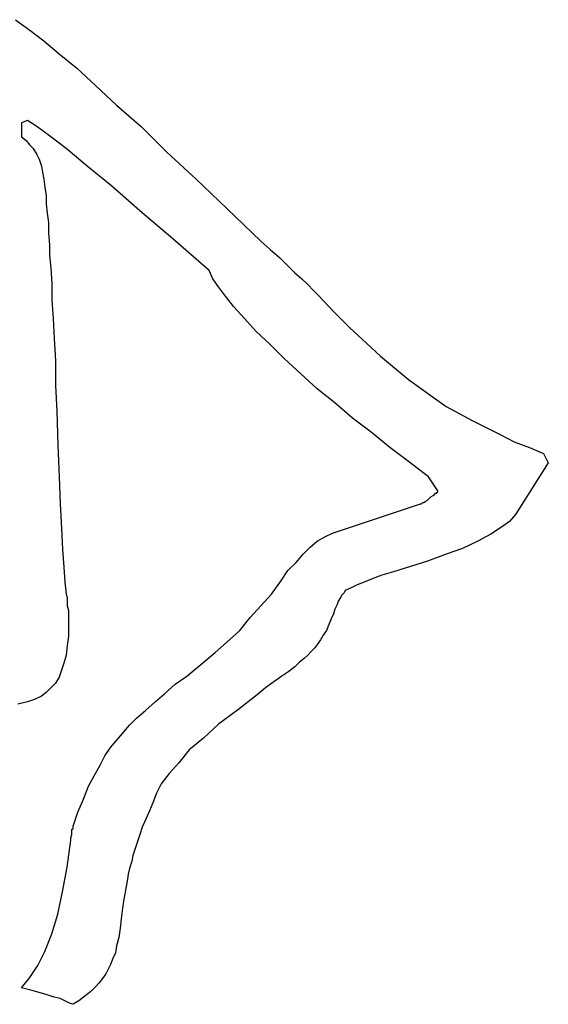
# Model space of a CAD drawing. Extents: x 0.05 to 2.62, y -0.24 to 1.5.
# Tile 2 of 2: x 1.75 to 2.62, y -0.24 to 1.4. Entities that reach past the tile are written whole.
import ezdxf

# ---------------------------------------------------------------- set-up
doc = ezdxf.new("R2010")
doc.units = 0

msp = doc.modelspace()

# ---------------------------------------------------------------- linework, layer by layer
at = {"color": 0}
for p, q in [((1.738281, 1.404297, 0.5), (1.761719, 1.386719, 0.5)), ((1.761719, 1.386719, 0.5), (1.785156, 1.369141, 0.5)), ((1.785156, 1.369141, 0.5), (1.810547, 1.347656, 0.5)), ((1.810547, 1.347656, 0.5), (1.839844, 1.324219, 0.5)), ((1.839844, 1.324219, 0.5), (1.871094, 1.294922, 0.5)), ((1.871094, 1.294922, 0.5), (1.90625, 1.261719, 0.5)), ((1.90625, 1.261719, 0.5), (1.947266, 1.226563, 0.5)), ((1.757813, 1.236328, 0.5), (1.748047, 1.232422, 0.5)), ((1.748047, 1.232422, 0.5), (1.748047, 1.208984, 0.5)), ((1.773438, 1.226563, 0.5), (1.757813, 1.236328, 0.5)), ((1.794922, 1.210938, 0.5), (1.773438, 1.226563, 0.5)), ((1.947266, 1.226563, 0.5), (1.990234, 1.183594, 0.5)), ((1.748047, 1.208984, 0.5), (1.755859, 1.203125, 0.5)), ((1.755859, 1.203125, 0.5), (1.761719, 1.195313, 0.5)), ((1.822266, 1.189453, 0.5), (1.794922, 1.210938, 0.5)), ((1.761719, 1.195313, 0.5), (1.767578, 1.189453, 0.5)), ((1.767578, 1.189453, 0.5), (1.773438, 1.179688, 0.5)), ((1.857422, 1.160156, 0.5), (1.822266, 1.189453, 0.5)), ((1.990234, 1.183594, 0.5), (2.039063, 1.138672, 0.5)), ((1.773438, 1.179688, 0.5), (1.777344, 1.171875, 0.5)), ((1.777344, 1.171875, 0.5), (1.78125, 1.160156, 0.5)), ((1.78125, 1.160156, 0.5), (1.783203, 1.150391, 0.5)), ((1.783203, 1.150391, 0.5), (1.785156, 1.138672, 0.5)), ((1.898438, 1.126953, 0.5), (1.857422, 1.160156, 0.5)), ((1.785156, 1.138672, 0.5), (1.787109, 1.125, 0.5)), ((2.039063, 1.138672, 0.5), (2.089844, 1.089844, 0.5)), ((1.787109, 1.125, 0.5), (1.789063, 1.111328, 0.5)), ((1.945313, 1.085938, 0.5), (1.898438, 1.126953, 0.5)), ((1.789063, 1.111328, 0.5), (1.789063, 1.097656, 0.5)), ((1.789063, 1.097656, 0.5), (1.791016, 1.082031, 0.5)), ((2, 1.039063, 0.5), (1.945313, 1.085938, 0.5)), ((2.089844, 1.089844, 0.5), (2.146484, 1.035156, 0.5)), ((1.791016, 1.082031, 0.5), (1.792969, 1.066406, 0.5)), ((1.792969, 1.066406, 0.5), (1.792969, 1.048828, 0.5)), ((1.792969, 1.048828, 0.5), (1.794922, 1.029297, 0.5)), ((2.060547, 0.986328, 0.5), (2, 1.039063, 0.5)), ((2.146484, 1.035156, 0.5), (2.162109, 1.021484, 0.5)), ((1.794922, 1.029297, 0.5), (1.794922, 1.011719, 0.5)), ((2.162109, 1.021484, 0.5), (2.177734, 1.007813, 0.5)), ((1.794922, 1.011719, 0.5), (1.796875, 0.990234, 0.5)), ((2.177734, 1.007813, 0.5), (2.191406, 0.994141, 0.5)), ((1.796875, 0.990234, 0.5), (1.798828, 0.964844, 0.5)), ((2.066406, 0.972656, 0.5), (2.060547, 0.986328, 0.5)), ((2.191406, 0.994141, 0.5), (2.203125, 0.982422, 0.5)), ((2.076172, 0.958984, 0.5), (2.066406, 0.972656, 0.5)), ((2.203125, 0.982422, 0.5), (2.214844, 0.972656, 0.5)), ((2.214844, 0.972656, 0.5), (2.224609, 0.962891, 0.5)), ((1.798828, 0.964844, 0.5), (1.798828, 0.9375, 0.5)), ((2.087891, 0.943359, 0.5), (2.076172, 0.958984, 0.5)), ((2.224609, 0.962891, 0.5), (2.234375, 0.953125, 0.5)), ((2.234375, 0.953125, 0.5), (2.242188, 0.945313, 0.5)), ((1.798828, 0.9375, 0.5), (1.800781, 0.90625, 0.5)), ((2.101563, 0.925781, 0.5), (2.087891, 0.943359, 0.5)), ((2.242188, 0.945313, 0.5), (2.269531, 0.916016, 0.5)), ((2.119141, 0.90625, 0.5), (2.101563, 0.925781, 0.5)), ((1.800781, 0.90625, 0.5), (1.802734, 0.873047, 0.5)), ((2.138672, 0.884766, 0.5), (2.119141, 0.90625, 0.5)), ((2.269531, 0.916016, 0.5), (2.294922, 0.890625, 0.5)), ((2.294922, 0.890625, 0.5), (2.322266, 0.865234, 0.5)), ((1.802734, 0.873047, 0.5), (1.804688, 0.835938, 0.5)), ((2.162109, 0.863281, 0.5), (2.138672, 0.884766, 0.5)), ((2.185547, 0.839844, 0.5), (2.162109, 0.863281, 0.5)), ((2.322266, 0.865234, 0.5), (2.345703, 0.84375, 0.5)), ((2.212891, 0.814453, 0.5), (2.185547, 0.839844, 0.5)), ((2.345703, 0.84375, 0.5), (2.369141, 0.824219, 0.5)), ((1.804688, 0.835938, 0.5), (1.804688, 0.794922, 0.5)), ((2.369141, 0.824219, 0.5), (2.392578, 0.804688, 0.5)), ((2.240234, 0.789063, 0.5), (2.212891, 0.814453, 0.5)), ((2.392578, 0.804688, 0.5), (2.414063, 0.789063, 0.5)), ((1.804688, 0.794922, 0.5), (1.806641, 0.751953, 0.5)), ((2.269531, 0.765625, 0.5), (2.240234, 0.789063, 0.5)), ((2.414063, 0.789063, 0.5), (2.435547, 0.773438, 0.5)), ((2.435547, 0.773438, 0.5), (2.455078, 0.759766, 0.5)), ((2.298828, 0.740234, 0.5), (2.269531, 0.765625, 0.5)), ((2.455078, 0.759766, 0.5), (2.476563, 0.748047, 0.5)), ((1.806641, 0.751953, 0.5), (1.808594, 0.695313, 0.5)), ((2.330078, 0.716797, 0.5), (2.298828, 0.740234, 0.5)), ((2.476563, 0.748047, 0.5), (2.498047, 0.736328, 0.5)), ((2.498047, 0.736328, 0.5), (2.521484, 0.724609, 0.5)), ((2.521484, 0.724609, 0.5), (2.544922, 0.712891, 0.5)), ((2.361328, 0.691406, 0.5), (2.330078, 0.716797, 0.5)), ((2.544922, 0.712891, 0.5), (2.568359, 0.701172, 0.5)), ((1.808594, 0.695313, 0.5), (1.810547, 0.642578, 0.5)), ((2.392578, 0.667969, 0.5), (2.361328, 0.691406, 0.5)), ((2.568359, 0.701172, 0.5), (2.59375, 0.691406, 0.5)), ((2.59375, 0.691406, 0.5), (2.617188, 0.681641, 0.5)), ((2.617188, 0.681641, 0.5), (2.625, 0.666016, 0.5)), ((2.425781, 0.642578, 0.5), (2.392578, 0.667969, 0.5)), ((2.625, 0.666016, 0.5), (2.570313, 0.580078, 0.5)), ((1.810547, 0.642578, 0.5), (1.8125, 0.597656, 0.5)), ((2.441406, 0.619141, 0.5), (2.425781, 0.642578, 0.5)), ((2.425781, 0.605469, 0.5), (2.429688, 0.609375, 0.5)), ((2.429688, 0.609375, 0.5), (2.433594, 0.611328, 0.5)), ((2.433594, 0.611328, 0.5), (2.435547, 0.613281, 0.5)), ((2.435547, 0.613281, 0.5), (2.4375, 0.615234, 0.5)), ((2.435547, 0.613281, 0.5), (2.435547, 0.613281, 0.5)), ((2.4375, 0.615234, 0.5), (2.439453, 0.615234, 0.5)), ((2.439453, 0.615234, 0.5), (2.439453, 0.617188, 0.5)), ((2.439453, 0.617188, 0.5), (2.441406, 0.617188, 0.5)), ((2.441406, 0.617188, 0.5), (2.441406, 0.619141, 0.5)), ((2.441406, 0.617188, 0.5), (2.441406, 0.617188, 0.5)), ((1.8125, 0.597656, 0.5), (1.814453, 0.556641, 0.5)), ((2.277344, 0.552734, 0.5), (2.412109, 0.597656, 0.5)), ((2.412109, 0.597656, 0.5), (2.414063, 0.597656, 0.5)), ((2.414063, 0.597656, 0.5), (2.416016, 0.599609, 0.5)), ((2.416016, 0.599609, 0.5), (2.417969, 0.599609, 0.5)), ((2.417969, 0.599609, 0.5), (2.419922, 0.601563, 0.5)), ((2.419922, 0.601563, 0.5), (2.423828, 0.603516, 0.5)), ((2.423828, 0.603516, 0.5), (2.425781, 0.605469, 0.5)), ((2.570313, 0.580078, 0.5), (2.560547, 0.568359, 0.5)), ((2.546875, 0.558594, 0.5), (2.529297, 0.546875, 0.5)), ((2.560547, 0.568359, 0.5), (2.546875, 0.558594, 0.5)), ((1.814453, 0.556641, 0.5), (1.816406, 0.521484, 0.5)), ((2.240234, 0.535156, 0.5), (2.253906, 0.542969, 0.5)), ((2.253906, 0.542969, 0.5), (2.265625, 0.548828, 0.5)), ((2.265625, 0.548828, 0.5), (2.277344, 0.552734, 0.5)), ((2.529297, 0.546875, 0.5), (2.507813, 0.535156, 0.5)), ((2.216797, 0.513672, 0.5), (2.228516, 0.525391, 0.5)), ((2.228516, 0.525391, 0.5), (2.240234, 0.535156, 0.5)), ((2.507813, 0.535156, 0.5), (2.482422, 0.523438, 0.5)), ((1.816406, 0.521484, 0.5), (1.818359, 0.492188, 0.5)), ((2.205078, 0.5, 0.5), (2.216797, 0.513672, 0.5)), ((2.455078, 0.513672, 0.5), (2.423828, 0.501953, 0.5)), ((2.482422, 0.523438, 0.5), (2.455078, 0.513672, 0.5)), ((1.818359, 0.492188, 0.5), (1.820313, 0.466797, 0.5)), ((2.191406, 0.486328, 0.5), (2.205078, 0.5, 0.5)), ((2.423828, 0.501953, 0.5), (2.386719, 0.490234, 0.5)), ((2.179688, 0.46875, 0.5), (2.191406, 0.486328, 0.5)), ((2.347656, 0.478516, 0.5), (2.332031, 0.472656, 0.5)), ((2.367188, 0.484375, 0.5), (2.347656, 0.478516, 0.5)), ((2.386719, 0.490234, 0.5), (2.367188, 0.484375, 0.5)), ((1.820313, 0.466797, 0.5), (1.822266, 0.447266, 0.5)), ((2.164063, 0.447266, 0.5), (2.179688, 0.46875, 0.5)), ((2.306641, 0.462891, 0.5), (2.298828, 0.458984, 0.5)), ((2.318359, 0.466797, 0.5), (2.306641, 0.462891, 0.5)), ((2.332031, 0.472656, 0.5), (2.318359, 0.466797, 0.5)), ((1.822266, 0.447266, 0.5), (1.824219, 0.441406, 0.5)), ((2.146484, 0.427734, 0.5), (2.164063, 0.447266, 0.5)), ((2.28125, 0.445313, 0.5), (2.279297, 0.441406, 0.5)), ((2.285156, 0.449219, 0.5), (2.28125, 0.445313, 0.5)), ((2.287109, 0.453125, 0.5), (2.285156, 0.449219, 0.5)), ((2.291016, 0.455078, 0.5), (2.287109, 0.453125, 0.5)), ((2.298828, 0.458984, 0.5), (2.291016, 0.455078, 0.5)), ((1.824219, 0.441406, 0.5), (1.824219, 0.433594, 0.5)), ((1.824219, 0.433594, 0.5), (1.824219, 0.427734, 0.5)), ((1.824219, 0.427734, 0.5), (1.826172, 0.419922, 0.5)), ((2.128906, 0.408203, 0.5), (2.146484, 0.427734, 0.5)), ((2.273438, 0.429688, 0.5), (2.269531, 0.421875, 0.5)), ((2.275391, 0.435547, 0.5), (2.273438, 0.429688, 0.5)), ((2.279297, 0.441406, 0.5), (2.275391, 0.435547, 0.5)), ((1.826172, 0.419922, 0.5), (1.826172, 0.414063, 0.5)), ((1.826172, 0.414063, 0.5), (1.826172, 0.408203, 0.5)), ((2.267578, 0.414063, 0.5), (2.263672, 0.40625, 0.5)), ((2.269531, 0.421875, 0.5), (2.267578, 0.414063, 0.5)), ((1.826172, 0.408203, 0.5), (1.826172, 0.402344, 0.5)), ((1.826172, 0.402344, 0.5), (1.826172, 0.396484, 0.5)), ((1.826172, 0.396484, 0.5), (1.826172, 0.376953, 0.5)), ((2.111328, 0.386719, 0.5), (2.128906, 0.408203, 0.5)), ((2.259766, 0.396484, 0.5), (2.255859, 0.386719, 0.5)), ((2.263672, 0.40625, 0.5), (2.259766, 0.396484, 0.5)), ((2.089844, 0.367188, 0.5), (2.111328, 0.386719, 0.5)), ((2.25, 0.378906, 0.5), (2.246094, 0.371094, 0.5)), ((2.255859, 0.386719, 0.5), (2.25, 0.378906, 0.5)), ((1.824219, 0.361328, 0.5), (1.822266, 0.345703, 0.5)), ((1.826172, 0.376953, 0.5), (1.824219, 0.361328, 0.5)), ((2.070313, 0.349609, 0.5), (2.089844, 0.367188, 0.5)), ((2.240234, 0.363281, 0.5), (2.236328, 0.357422, 0.5)), ((2.246094, 0.371094, 0.5), (2.240234, 0.363281, 0.5)), ((1.822266, 0.345703, 0.5), (1.818359, 0.332031, 0.5)), ((2.046875, 0.330078, 0.5), (2.070313, 0.349609, 0.5)), ((2.224609, 0.345703, 0.5), (2.21875, 0.339844, 0.5)), ((2.230469, 0.351563, 0.5), (2.224609, 0.345703, 0.5)), ((2.236328, 0.357422, 0.5), (2.230469, 0.351563, 0.5)), ((1.818359, 0.332031, 0.5), (1.814453, 0.320313, 0.5)), ((2.023438, 0.310547, 0.5), (2.046875, 0.330078, 0.5)), ((2.210938, 0.333984, 0.5), (2.203125, 0.326172, 0.5)), ((2.21875, 0.339844, 0.5), (2.210938, 0.333984, 0.5)), ((1.814453, 0.320313, 0.5), (1.810547, 0.308594, 0.5)), ((2.193359, 0.318359, 0.5), (2.181641, 0.310547, 0.5)), ((2.203125, 0.326172, 0.5), (2.193359, 0.318359, 0.5)), ((1.804688, 0.298828, 0.5), (1.796875, 0.291016, 0.5)), ((1.810547, 0.308594, 0.5), (1.804688, 0.298828, 0.5)), ((1.986328, 0.28125, 0.5), (2.003906, 0.296875, 0.5)), ((2.003906, 0.296875, 0.5), (2.023438, 0.310547, 0.5)), ((2.167969, 0.300781, 0.5), (2.154297, 0.291016, 0.5)), ((2.181641, 0.310547, 0.5), (2.167969, 0.300781, 0.5)), ((1.789063, 0.283203, 0.5), (1.78125, 0.277344, 0.5)), ((1.796875, 0.291016, 0.5), (1.789063, 0.283203, 0.5)), ((1.970703, 0.267578, 0.5), (1.986328, 0.28125, 0.5)), ((2.140625, 0.279297, 0.5), (2.107422, 0.253906, 0.5)), ((2.154297, 0.291016, 0.5), (2.140625, 0.279297, 0.5)), ((1.757813, 0.267578, 0.5), (1.742188, 0.263672, 0.5)), ((1.769531, 0.271484, 0.5), (1.757813, 0.267578, 0.5)), ((1.78125, 0.277344, 0.5), (1.769531, 0.271484, 0.5)), ((1.955078, 0.253906, 0.5), (1.970703, 0.267578, 0.5)), ((1.939453, 0.240234, 0.5), (1.955078, 0.253906, 0.5)), ((2.107422, 0.253906, 0.5), (2.076172, 0.230469, 0.5)), ((1.927734, 0.228516, 0.5), (1.939453, 0.240234, 0.5)), ((2.076172, 0.230469, 0.5), (2.050781, 0.207031, 0.5)), ((1.90625, 0.203125, 0.5), (1.916016, 0.214844, 0.5)), ((1.916016, 0.214844, 0.5), (1.927734, 0.228516, 0.5)), ((1.896484, 0.191406, 0.5), (1.90625, 0.203125, 0.5)), ((2.050781, 0.207031, 0.5), (2.027344, 0.1875, 0.5)), ((1.886719, 0.177734, 0.5), (1.896484, 0.191406, 0.5)), ((2.027344, 0.1875, 0.5), (2.009766, 0.166016, 0.5)), ((1.878906, 0.162109, 0.5), (1.886719, 0.177734, 0.5)), ((2.009766, 0.166016, 0.5), (1.994141, 0.148438, 0.5)), ((1.869141, 0.144531, 0.5), (1.878906, 0.162109, 0.5)), ((1.994141, 0.148438, 0.5), (1.980469, 0.130859, 0.5)), ((1.859375, 0.126953, 0.5), (1.869141, 0.144531, 0.5)), ((1.851563, 0.105469, 0.5), (1.859375, 0.126953, 0.5)), ((1.972656, 0.115234, 0.5), (1.966797, 0.099609, 0.5)), ((1.980469, 0.130859, 0.5), (1.972656, 0.115234, 0.5)), ((1.841797, 0.083984, 0.5), (1.851563, 0.105469, 0.5)), ((1.966797, 0.099609, 0.5), (1.960938, 0.085938, 0.5)), ((1.833984, 0.060547, 0.5), (1.841797, 0.083984, 0.5)), ((1.960938, 0.085938, 0.5), (1.955078, 0.072266, 0.5)), ((1.955078, 0.072266, 0.5), (1.949219, 0.058594, 0.5)), ((1.832031, 0.054688, 0.5), (1.833984, 0.056641, 0.5)), ((1.832031, 0.050781, 0.5), (1.832031, 0.054688, 0.5)), ((1.832031, 0.046875, 0.5), (1.832031, 0.050781, 0.5)), ((1.833984, 0.058594, 0.5), (1.833984, 0.060547, 0.5)), ((1.833984, 0.060547, 0.5), (1.833984, 0.060547, 0.5)), ((1.833984, 0.056641, 0.5), (1.833984, 0.058594, 0.5)), ((1.949219, 0.058594, 0.5), (1.945313, 0.046875, 0.5)), ((1.824219, -0.007813, 0.5), (1.830078, 0.037109, 0.5)), ((1.830078, 0.041016, 0.5), (1.832031, 0.046875, 0.5)), ((1.830078, 0.037109, 0.5), (1.830078, 0.041016, 0.5)), ((1.941406, 0.035156, 0.5), (1.9375, 0.023438, 0.5)), ((1.945313, 0.046875, 0.5), (1.941406, 0.035156, 0.5)), ((1.9375, 0.023438, 0.5), (1.933594, 0.011719, 0.5)), ((1.931641, 0.001953, 0.5), (1.927734, -0.009766, 0.5)), ((1.933594, 0.011719, 0.5), (1.931641, 0.001953, 0.5)), ((1.816406, -0.048828, 0.5), (1.824219, -0.007813, 0.5)), ((1.927734, -0.009766, 0.5), (1.925781, -0.019531, 0.5)), ((1.923828, -0.03125, 0.5), (1.921875, -0.042969, 0.5)), ((1.925781, -0.019531, 0.5), (1.923828, -0.03125, 0.5)), ((1.808594, -0.085938, 0.5), (1.816406, -0.048828, 0.5)), ((1.921875, -0.042969, 0.5), (1.919922, -0.052734, 0.5)), ((1.917969, -0.064453, 0.5), (1.916016, -0.076172, 0.5)), ((1.919922, -0.052734, 0.5), (1.917969, -0.064453, 0.5)), ((1.916016, -0.076172, 0.5), (1.914063, -0.09375, 0.5)), ((1.798828, -0.119141, 0.5), (1.808594, -0.085938, 0.5)), ((1.914063, -0.09375, 0.5), (1.912109, -0.109375, 0.5)), ((1.912109, -0.109375, 0.5), (1.910156, -0.125, 0.5)), ((1.787109, -0.148438, 0.5), (1.798828, -0.119141, 0.5)), ((1.910156, -0.125, 0.5), (1.90625, -0.138672, 0.5)), ((1.90625, -0.138672, 0.5), (1.904297, -0.150391, 0.5)), ((1.775391, -0.171875, 0.5), (1.787109, -0.148438, 0.5)), ((1.900391, -0.160156, 0.5), (1.896484, -0.169922, 0.5)), ((1.904297, -0.150391, 0.5), (1.900391, -0.160156, 0.5)), ((1.761719, -0.191406, 0.5), (1.775391, -0.171875, 0.5)), ((1.892578, -0.177734, 0.5), (1.888672, -0.185547, 0.5)), ((1.896484, -0.169922, 0.5), (1.892578, -0.177734, 0.5)), ((1.748047, -0.208984, 0.5), (1.761719, -0.191406, 0.5)), ((1.882813, -0.193359, 0.5), (1.876953, -0.201172, 0.5)), ((1.888672, -0.185547, 0.5), (1.882813, -0.193359, 0.5)), ((1.763672, -0.212891, 0.5), (1.748047, -0.208984, 0.5)), ((1.777344, -0.216797, 0.5), (1.763672, -0.212891, 0.5)), ((1.871094, -0.207031, 0.5), (1.863281, -0.214844, 0.5)), ((1.876953, -0.201172, 0.5), (1.871094, -0.207031, 0.5)), ((1.791016, -0.220703, 0.5), (1.777344, -0.216797, 0.5)), ((1.802734, -0.224609, 0.5), (1.791016, -0.220703, 0.5)), ((1.8125, -0.226563, 0.5), (1.802734, -0.224609, 0.5)), ((1.820313, -0.230469, 0.5), (1.8125, -0.226563, 0.5)), ((1.853516, -0.222656, 0.5), (1.84375, -0.230469, 0.5)), ((1.863281, -0.214844, 0.5), (1.853516, -0.222656, 0.5)), ((1.828125, -0.234375, 0.5), (1.820313, -0.230469, 0.5)), ((1.833984, -0.236328, 0.5), (1.828125, -0.234375, 0.5)), ((1.84375, -0.230469, 0.5), (1.833984, -0.236328, 0.5))]:
    msp.add_line(p, q, dxfattribs=at)

doc.saveas('drawing.dxf')
